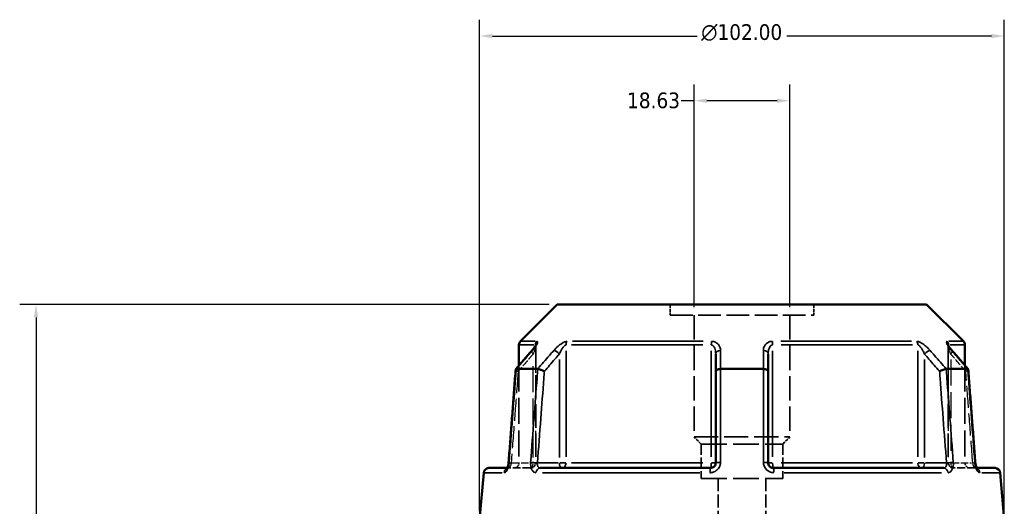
# Model space of a CAD drawing. Header units: millimetres. Extents: x 0 to 898, y 0 to 848.
# Tile 4 of 8: x 274 to 466, y 399 to 494. Entities that reach past the tile are written whole.
import ezdxf

# ---------------------------------------------------------------- set-up
doc = ezdxf.new("R2010")
doc.units = ezdxf.units.MM
doc.linetypes.add('DASHED', pattern=[0.2067, 0.1654, -0.0413])
for name, color, linetype, lineweight in [('Dimension (ANSI)', 7, 'Continuous', 25), ('Hidden (ANSI)', 7, 'DASHED', 35), ('Hidden Narrow (ANSI)', 7, 'DASHED', 25), ('Visible (ANSI)', 7, 'Continuous', 50), ('Visible Narrow (ANSI)', 7, 'Continuous', 35)]:
    doc.layers.add(name, color=color, linetype=linetype, lineweight=lineweight)
doc.styles.add('Note Text (ANSI)', font='tahoma.ttf')
doc.dimstyles.new('Default - mm (ANSI)', dxfattribs={"dimtxt": 3.048, "dimasz": 2.5, "dimexe": 3.175, "dimexo": 1.6002, "dimgap": 0.8, "dimtad": 0, "dimtoh": 1, "dimrnd": 1e-08, "dimzin": 4, "dimdsep": 46, "dimtxsty": 'Note Text (ANSI)', "dimcen": 0.09, "dimdle": 10, "dimclrd": 256, "dimclre": 256, "dimclrt": 256, "dimadec": 1, "dimazin": 1, "dimtfac": 1, "dimtofl": 0, "dimtmove": 0, "dimatfit": 3, "dimfxl": 1, "dimtolj": 1, "dimtzin": 4, "dimlwd": -1, "dimlwe": -1, "dimarcsym": 0})

# ---------------------------------------------------------------- blocks, each defined once
blk = doc.blocks.new('*D6')
at = {"layer": 'Defpoints', "color": 0, "transparency": 16777216}
for p in [(405.27, 478.18), (405.27, 436.46), (423.9, 436.46)]:
    blk.add_point(p, dxfattribs=at)
at = {"layer": 'Dimension (ANSI)', "transparency": 16777216}
for p, q in [((405.27, 438.06), (405.27, 481.36)), ((423.9, 438.06), (423.9, 481.36)), ((405.27, 478.18), (402.77, 478.18)), ((421.4, 478.18), (407.77, 478.18))]:
    blk.add_line(p, q, dxfattribs=at)
for points in [[(407.77, 478.6), (407.77, 477.77), (405.27, 478.18)], [(421.4, 478.6), (421.4, 477.77), (423.9, 478.18)]]:
    blk.add_solid(points, dxfattribs=at)
at = {"layer": 'Dimension (ANSI)', "transparency": 16777216, "insert": (392.25, 479.78), "char_height": 3.048, "attachment_point": 1, "style": 'Note Text (ANSI)'}
blk.add_mtext('\\A1;18.63', dxfattribs=at)
blk = doc.blocks.new('*D9')
at = {"layer": 'Defpoints', "color": 0, "transparency": 16777216}
for p in [(277.35, 438.55), (378.68, 438.55), (415.31, 240.58)]:
    blk.add_point(p, dxfattribs=at)
at = {"layer": 'Dimension (ANSI)', "transparency": 16777216}
for p, q in [((377.08, 438.55), (274.18, 438.55)), ((277.35, 436.05), (277.35, 374.93)), ((277.35, 243.08), (277.35, 361.23)), ((413.71, 240.58), (274.18, 240.58))]:
    blk.add_line(p, q, dxfattribs=at)
for points in [[(276.94, 436.05), (277.77, 436.05), (277.35, 438.55)], [(276.94, 243.08), (277.77, 243.08), (277.35, 240.58)]]:
    blk.add_solid(points, dxfattribs=at)
at = {"layer": 'Dimension (ANSI)', "transparency": 16777216, "insert": (275.77, 362.03), "char_height": 3.048, "attachment_point": 1, "rotation": 90, "style": 'Note Text (ANSI)'}
blk.add_mtext('\\A1;197.97', dxfattribs=at)
blk = doc.blocks.new('*D10')
at = {"layer": 'Defpoints', "color": 0, "transparency": 16777216}
for p in [(363.59, 490.77), (363.59, 396.77), (465.59, 396.77)]:
    blk.add_point(p, dxfattribs=at)
at = {"layer": 'Dimension (ANSI)', "transparency": 16777216}
for p, q in [((363.59, 398.37), (363.59, 493.94)), ((465.59, 398.37), (465.59, 493.94)), ((366.09, 490.77), (405.87, 490.77)), ((463.09, 490.77), (423.31, 490.77))]:
    blk.add_line(p, q, dxfattribs=at)
for points in [[(366.09, 491.18), (366.09, 490.35), (363.59, 490.77)], [(463.09, 491.18), (463.09, 490.35), (465.59, 490.77)]]:
    blk.add_solid(points, dxfattribs=at)
at = {"layer": 'Dimension (ANSI)', "transparency": 16777216, "insert": (406.67, 493.06), "char_height": 3.048, "attachment_point": 1, "style": 'Note Text (ANSI)'}
blk.add_mtext('\\A1;{\\fAIGDT|b0|i0;\\H3.0480;\\ln}\\fTahoma|b0|i0;\\H3.0480;102.00', dxfattribs=at)

msp = doc.modelspace()

# ---------------------------------------------------------------- linework, layer by layer
at = {"layer": 'Hidden (ANSI)', "ltscale": 3.979287}
for p, q in [((400.615, 438.553), (400.615, 436.464)), ((428.561, 438.553), (428.561, 436.464))]:
    msp.add_line(p, q, dxfattribs=at)
at = {"layer": 'Hidden (ANSI)', "ltscale": 26.547085}
msp.add_line((400.615, 436.464), (428.561, 436.464), dxfattribs=at)
at = {"layer": 'Hidden (ANSI)', "ltscale": 28.616352}
for p, q in [((405.273, 436.464), (405.273, 412.804)), ((423.904, 436.464), (423.904, 412.804))]:
    msp.add_line(p, q, dxfattribs=at)
at = {"layer": 'Hidden (ANSI)', "ltscale": 27.543251}
for p, q in [((374.495, 430.541), (374.495, 407.768)), ((454.681, 430.541), (454.681, 407.768))]:
    msp.add_line(p, q, dxfattribs=at)
at = {"layer": 'Hidden (ANSI)', "ltscale": 30.536198}
msp.add_line((371.238, 426.704), (371.238, 407.768), dxfattribs=at)
at = {"layer": 'Hidden (ANSI)', "ltscale": 30.536203}
msp.add_line((457.938, 426.704), (457.938, 407.768), dxfattribs=at)
at = {"layer": 'Hidden (ANSI)', "ltscale": 28.316891}
msp.add_line((405.273, 412.804), (423.904, 412.804), dxfattribs=at)
at = {"layer": 'Hidden (ANSI)', "ltscale": 3.763801}
for p, q in [((406.67, 411.407), (405.273, 412.804)), ((422.506, 411.407), (423.904, 412.804))]:
    msp.add_line(p, q, dxfattribs=at)
at = {"layer": 'Hidden (ANSI)', "ltscale": 30.086697}
for p, q in [((406.67, 411.407), (422.506, 411.407)), ((406.67, 404.753), (422.506, 404.753))]:
    msp.add_line(p, q, dxfattribs=at)
at = {"layer": 'Hidden (ANSI)', "ltscale": 12.672656}
for p, q in [((406.67, 411.407), (406.67, 404.753)), ((422.506, 411.407), (422.506, 404.753))]:
    msp.add_line(p, q, dxfattribs=at)
at = {"layer": 'Hidden (ANSI)', "ltscale": 1.470216}
msp.add_line((368.956, 406.768), (369.251, 406.768), dxfattribs=at)
at = {"layer": 'Hidden (ANSI)', "ltscale": 9.334328}
for p, q in [((373.495, 406.768), (369.251, 406.768)), ((459.925, 406.768), (455.681, 406.768))]:
    msp.add_line(p, q, dxfattribs=at)
at = {"layer": 'Hidden (ANSI)', "ltscale": 1.47006}
msp.add_line((459.925, 406.768), (460.22, 406.768), dxfattribs=at)
at = {"layer": 'Hidden (ANSI)', "ltscale": 15.208902}
for p, q in [((409.93, 404.753), (409.93, 396.768)), ((419.246, 404.753), (419.246, 396.768))]:
    msp.add_line(p, q, dxfattribs=at)
at = {"layer": 'Hidden (ANSI)', "ltscale": 2.991791}
for centre, start, end in [((370.238, 407.768), 270, 0), ((373.495, 407.768), 270, 0), ((455.681, 407.768), 180, 270), ((458.938, 407.768), 180, 270)]:
    msp.add_arc(centre, 1, start, end, dxfattribs=at)
at = {"layer": 'Hidden (ANSI)', "ltscale": 9.705132}
for centre, major_axis, ratio, start_param, end_param in [((10356.592, -11005.027), (-354.017, 16134.237), 0.8713006, 0.7641861, 0.7645019), ((-9684.679, -11185.861), (-357.672, -16389.457), 0.8712732, 2.3769899, 2.3773007)]:
    msp.add_ellipse(centre, major_axis=major_axis, ratio=ratio, start_param=start_param, end_param=end_param, dxfattribs=at)
at = {"layer": 'Hidden (ANSI)', "ltscale": 4.578621}
msp.add_open_spline([(373.74, 429.581), (373.839, 429.695), (373.933, 429.808), (374.104, 430.026), (374.183, 430.131), (374.32, 430.328), (374.378, 430.42), (374.445, 430.536), (374.463, 430.571), (374.488, 430.622), (374.497, 430.641), (374.506, 430.664), (374.509, 430.671), (374.512, 430.679), (374.509, 430.674), (374.502, 430.636), (374.497, 430.611), (374.495, 430.563), (374.495, 430.552), (374.495, 430.541)], degree=3, knots=[0, 0, 0, 0, 0.05326363, 0.05326363, 0.10652726, 0.10652726, 0.15979088, 0.15979088, 0.1864227, 0.1864227, 0.20693939, 0.20693939, 0.22202176, 0.22202176, 0.24544118, 0.24544118, 0.26213437, 0.26213437, 0.26631814, 0.26631814, 0.26631814, 0.26631814], dxfattribs=at)
at = {"layer": 'Hidden (ANSI)', "ltscale": 0.735482}
msp.add_open_spline([(374.495, 430.541), (374.495, 430.584), (374.498, 430.613), (374.505, 430.655), (374.508, 430.666), (374.51, 430.674), (374.51, 430.676), (374.51, 430.676)], degree=3, knots=[0.079099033, 0.079099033, 0.079099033, 0.079099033, 0.094745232, 0.094745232, 0.110737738, 0.110737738, 0.118300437, 0.118300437, 0.118300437, 0.118300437], dxfattribs=at)
at = {"layer": 'Hidden (ANSI)', "ltscale": 4.578617}
msp.add_open_spline([(454.681, 430.541), (454.681, 430.584), (454.678, 430.613), (454.671, 430.655), (454.668, 430.666), (454.665, 430.678), (454.665, 430.676), (454.672, 430.657), (454.681, 430.636), (454.714, 430.569), (454.743, 430.515), (454.829, 430.372), (454.891, 430.276), (455.035, 430.074), (455.117, 429.967), (455.278, 429.767), (455.355, 429.674), (455.436, 429.581)], degree=3, knots=[0.07909903, 0.07909903, 0.07909903, 0.07909903, 0.09474523, 0.09474523, 0.11073774, 0.11073774, 0.12984163, 0.12984163, 0.15596521, 0.15596521, 0.19532048, 0.19532048, 0.24858388, 0.24858388, 0.30184727, 0.30184727, 0.345416, 0.345416, 0.345416, 0.345416], dxfattribs=at)
at = {"layer": 'Hidden (ANSI)', "ltscale": 0.735502}
msp.add_open_spline([(454.666, 430.676), (454.666, 430.676), (454.668, 430.669), (454.674, 430.636), (454.679, 430.611), (454.681, 430.563), (454.681, 430.552), (454.681, 430.541)], degree=3, knots=[0.227116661, 0.227116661, 0.227116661, 0.227116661, 0.245441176, 0.245441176, 0.262134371, 0.262134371, 0.26631814, 0.26631814, 0.26631814, 0.26631814], dxfattribs=at)
at = {"layer": 'Hidden (ANSI)', "ltscale": 2.089205}
for points, knots in [([(370.603, 425.959), (370.601, 425.936), (370.615, 425.907), (370.677, 425.832), (370.733, 425.784), (370.879, 425.681), (370.97, 425.625), (371.073, 425.569), (371.075, 425.569), (371.076, 425.568)], [-0.10955444, -0.10955444, -0.10955444, -0.10955444, -0.07805092, -0.07805092, -0.03928192, -0.03928192, 0, 0, 0.00047625, 0.00047625, 0.00047625, 0.00047625]), ([(458.1, 425.568), (458.102, 425.569), (458.103, 425.569), (458.206, 425.625), (458.297, 425.681), (458.444, 425.784), (458.499, 425.832), (458.562, 425.907), (458.575, 425.936), (458.573, 425.959)], [-0.15379395, -0.15379395, -0.15379395, -0.15379395, -0.15331881, -0.15331881, -0.11412844, -0.11412844, -0.0754498, -0.0754498, -0.04401971, -0.04401971, -0.04401971, -0.04401971])]:
    msp.add_open_spline(points, degree=3, knots=knots, dxfattribs=at)
at = {"layer": 'Hidden (ANSI)', "ltscale": 0.527502}
msp.add_open_spline([(369.194, 407.57), (369.201, 407.617), (369.207, 407.665), (369.218, 407.756), (369.222, 407.8), (369.225, 407.844)], degree=3, knots=[0.279678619, 0.279678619, 0.279678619, 0.279678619, 0.298086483, 0.298086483, 0.314813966, 0.314813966, 0.314813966, 0.314813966], dxfattribs=at)
at = {"layer": 'Hidden (ANSI)', "ltscale": 1.701024}
msp.add_open_spline([(368.877, 406.644), (368.877, 406.644), (368.877, 406.644), (368.877, 406.644), (368.886, 406.654), (368.933, 406.687), (368.971, 406.709), (369.085, 406.751), (369.164, 406.768), (369.251, 406.768)], degree=3, knots=[0.227293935, 0.227293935, 0.227293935, 0.227293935, 0.22772718, 0.22772718, 0.25682997, 0.25682997, 0.285161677, 0.285161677, 0.314811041, 0.314811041, 0.314811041, 0.314811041], dxfattribs=at)
at = {"layer": 'Hidden (ANSI)', "ltscale": 1.700917}
for points in [[(369.251, 406.768), (369.147, 406.768), (369.055, 406.743), (368.941, 406.694), (368.909, 406.671), (368.882, 406.649), (368.877, 406.644), (368.877, 406.644)], [(459.925, 406.768), (460.029, 406.768), (460.121, 406.743), (460.235, 406.694), (460.267, 406.671), (460.294, 406.649), (460.299, 406.644), (460.299, 406.644)]]:
    msp.add_open_spline(points, degree=3, knots=[0, 0, 0, 0, 0.035487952, 0.035487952, 0.066590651, 0.066590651, 0.08751627, 0.08751627, 0.08751627, 0.08751627], dxfattribs=at)
at = {"layer": 'Hidden (ANSI)', "ltscale": 0.402963}
msp.add_open_spline([(368.907, 406.684), (368.908, 406.686), (368.909, 406.687), (368.923, 406.709), (368.939, 406.735), (368.956, 406.768)], degree=3, knots=[0.122975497, 0.122975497, 0.122975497, 0.122975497, 0.124622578, 0.124622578, 0.150448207, 0.150448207, 0.150448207, 0.150448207], dxfattribs=at)
at = {"layer": 'Hidden (ANSI)', "ltscale": 0.420625}
msp.add_open_spline([(369.113, 407.186), (369.126, 407.232), (369.138, 407.279), (369.153, 407.347), (369.157, 407.367), (369.161, 407.386)], degree=3, knots=[0.227257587, 0.227257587, 0.227257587, 0.227257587, 0.247429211, 0.247429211, 0.255432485, 0.255432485, 0.255432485, 0.255432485], dxfattribs=at)
at = {"layer": 'Hidden (ANSI)', "ltscale": 2.63652}
msp.add_open_spline([(460.22, 406.768), (460.239, 406.731), (460.257, 406.702), (460.288, 406.656), (460.299, 406.644), (460.299, 406.644), (460.29, 406.654), (460.243, 406.687), (460.205, 406.709), (460.091, 406.751), (460.012, 406.768), (459.925, 406.768)], degree=3, knots=[0.16436308, 0.16436308, 0.16436308, 0.16436308, 0.19343627, 0.19343627, 0.22772718, 0.22772718, 0.25682997, 0.25682997, 0.28516168, 0.28516168, 0.31481104, 0.31481104, 0.31481104, 0.31481104], dxfattribs=at)
at = {"layer": 'Hidden Narrow (ANSI)', "ltscale": 24.739857}
msp.add_line((374.421, 429.359), (374.421, 408.905), dxfattribs=at)
at = {"layer": 'Hidden Narrow (ANSI)', "ltscale": 24.739815}
msp.add_line((454.755, 408.905), (454.755, 429.359), dxfattribs=at)
at = {"layer": 'Hidden Narrow (ANSI)', "ltscale": 30.70664}
for p, q in [((373.995, 408.826), (373.995, 427.867)), ((455.181, 427.867), (455.181, 408.826))]:
    msp.add_line(p, q, dxfattribs=at)
at = {"layer": 'Hidden Narrow (ANSI)', "ltscale": 8.457208}
for p, q in [((369.936, 407.768), (373.781, 407.768)), ((455.395, 407.768), (459.24, 407.768))]:
    msp.add_line(p, q, dxfattribs=at)
at = {"layer": 'Hidden Narrow (ANSI)', "ltscale": 1.795034}
for p, q in [((374.493, 407.768), (374.039, 407.768)), ((455.137, 407.768), (454.683, 407.768))]:
    msp.add_line(p, q, dxfattribs=at)
at = {"layer": 'Hidden Narrow (ANSI)', "ltscale": 2.029475}
for centre, major_axis, start_param, end_param in [((374.495, 428.925), (-0.755, 0.656), 0.059198, 1.1247615), ((454.681, 428.925), (0.755, 0.656), 5.1584238, 6.2239873)]:
    msp.add_ellipse(centre, major_axis=major_axis, ratio=0.3543192, start_param=start_param, end_param=end_param, dxfattribs=at)
at = {"layer": 'Hidden Narrow (ANSI)', "ltscale": 1.797881}
for centre, major_axis, start_param, end_param in [((370.222, 407.768), (-0.997, 0.076), 0.0524429, 0.9964155), ((458.954, 407.768), (0.997, 0.076), 5.2867698, 6.2307424)]:
    msp.add_ellipse(centre, major_axis=major_axis, ratio=0.0437298, start_param=start_param, end_param=end_param, dxfattribs=at)
at = {"layer": 'Hidden Narrow (ANSI)', "ltscale": 0.633739}
msp.add_ellipse((369.251, 405.768), major_axis=(0, 1), ratio=0.9213266, start_param=0.0184876, end_param=0.3512644, dxfattribs=at)
at = {"layer": 'Hidden Narrow (ANSI)', "ltscale": 2.692601}
for centre, ratio, start_param, end_param in [((373.495, 407.768), 0.5, 0.0785398, 1.4922565), ((373.495, 407.768), 0.9265657, 0.0785398, 1.4922565), ((455.681, 407.768), 0.9265657, 4.7909288, 6.2046455), ((455.681, 407.768), 0.5, 4.7909288, 6.2046455)]:
    msp.add_ellipse(centre, major_axis=(0, -1), ratio=ratio, start_param=start_param, end_param=end_param, dxfattribs=at)
at = {"layer": 'Hidden Narrow (ANSI)', "ltscale": 0.633677}
msp.add_ellipse((459.925, 405.768), major_axis=(0, 1), ratio=0.9213266, start_param=5.9319551, end_param=6.2646995, dxfattribs=at)
at = {"layer": 'Hidden Narrow (ANSI)', "ltscale": 8.154943}
for points, knots in [([(373.995, 428.925), (373.708, 428.595), (373.421, 428.266), (373.135, 427.936), (372.448, 427.147), (371.762, 426.357), (371.076, 425.568)], [1.5073628, 1.5073628, 1.5073628, 1.5073628, 1.64754309, 1.64754309, 1.64754309, 1.98308997, 1.98308997, 1.98308997, 1.98308997]), ([(458.1, 425.568), (457.414, 426.357), (456.728, 427.147), (456.041, 427.936), (455.755, 428.266), (455.468, 428.595), (455.181, 428.925)], [2.52722817, 2.52722817, 2.52722817, 2.52722817, 2.86277504, 2.86277504, 2.86277504, 3.00295534, 3.00295534, 3.00295534, 3.00295534])]:
    msp.add_open_spline(points, degree=3, knots=knots, dxfattribs=at)
at = {"layer": 'Hidden Narrow (ANSI)', "ltscale": 3.591758}
msp.add_open_spline([(374.488, 430.621), (374.49, 430.609), (374.492, 430.596), (374.498, 430.522), (374.491, 430.442), (374.461, 430.265), (374.439, 430.169), (374.37, 429.915), (374.316, 429.749), (374.179, 429.366), (374.091, 429.146), (373.995, 428.925)], degree=3, knots=[0.05373644, 0.05373644, 0.05373644, 0.05373644, 0.06721438, 0.06721438, 0.12292214, 0.12292214, 0.17440412, 0.17440412, 0.25131567, 0.25131567, 0.345416, 0.345416, 0.345416, 0.345416], dxfattribs=at)
at = {"layer": 'Hidden Narrow (ANSI)', "ltscale": 3.592147}
msp.add_open_spline([(455.181, 428.925), (455.061, 429.201), (454.954, 429.475), (454.748, 430.088), (454.666, 430.422), (454.685, 430.602), (454.686, 430.612), (454.688, 430.621)], degree=3, knots=[0, 0, 0, 0, 0.11734182, 0.11734182, 0.28109054, 0.28109054, 0.2916805, 0.2916805, 0.2916805, 0.2916805], dxfattribs=at)
at = {"layer": 'Hidden Narrow (ANSI)', "ltscale": 25.933592}
for points, knots in [([(371.076, 425.568), (371.041, 425.114), (371.007, 424.659), (370.774, 421.6), (370.576, 418.994), (370.378, 416.389), (370.159, 413.515), (369.941, 410.642), (369.722, 407.768)], [0.6478424, 0.6478424, 0.6478424, 0.6478424, 0.7846335, 0.7846335, 1.569267, 1.569267, 1.569267, 2.4346669, 2.4346669, 2.4346669, 2.4346669]), ([(459.454, 407.768), (459.235, 410.642), (459.017, 413.515), (458.798, 416.389), (458.6, 418.994), (458.402, 421.6), (458.169, 424.659), (458.135, 425.114), (458.1, 425.568)], [1.2046153, 1.2046153, 1.2046153, 1.2046153, 2.0700153, 2.0700153, 2.0700153, 2.8546488, 2.8546488, 2.9914398, 2.9914398, 2.9914398, 2.9914398])]:
    msp.add_open_spline(points, degree=3, knots=knots, dxfattribs=at)
at = {"layer": 'Hidden Narrow (ANSI)', "ltscale": 2.712011}
msp.add_open_spline([(369.722, 407.768), (369.712, 407.702), (369.7, 407.636), (369.662, 407.467), (369.634, 407.366), (369.56, 407.154), (369.512, 407.048), (369.388, 406.838), (369.311, 406.768), (369.251, 406.768)], degree=3, knots=[0, 0, 0, 0, 0.03982627, 0.03982627, 0.1035483, 0.1035483, 0.18638694, 0.18638694, 0.31481104, 0.31481104, 0.31481104, 0.31481104], dxfattribs=at)
at = {"layer": 'Hidden Narrow (ANSI)', "ltscale": 2.712193}
msp.add_open_spline([(459.925, 406.768), (459.903, 406.768), (459.877, 406.778), (459.808, 406.828), (459.762, 406.884), (459.657, 407.06), (459.598, 407.195), (459.509, 407.479), (459.476, 407.624), (459.454, 407.768)], degree=3, knots=[0, 0, 0, 0, 0.04867645, 0.04867645, 0.12655878, 0.12655878, 0.2278058, 0.2278058, 0.31481397, 0.31481397, 0.31481397, 0.31481397], dxfattribs=at)
at = {"layer": 'Visible (ANSI)'}
for p, q in [((378.683, 438.553), (371.531, 431.402)), ((378.683, 438.553), (450.494, 438.553)), ((450.494, 438.553), (457.645, 431.402)), ((371.238, 430.694), (371.238, 426.704)), ((457.938, 430.694), (457.938, 426.704)), ((409.488, 428.925), (409.488, 425.568)), ((419.688, 425.568), (419.688, 428.925)), ((370.712, 426.018), (374.872, 426.018)), ((409.488, 425.568), (409.488, 407.768)), ((410.427, 426.018), (418.749, 426.018)), ((419.688, 407.768), (419.688, 425.568)), ((454.304, 426.018), (458.465, 426.018)), ((364.383, 405.855), (363.588, 396.768)), ((365.379, 406.768), (368.956, 406.768)), ((375.351, 406.768), (408.488, 406.768)), ((420.688, 406.768), (453.825, 406.768)), ((460.22, 406.768), (463.797, 406.768)), ((464.793, 405.855), (465.588, 396.768))]:
    msp.add_line(p, q, dxfattribs=at)
for centre, start, end in [((372.238, 430.694), 135, 180), ((456.938, 430.694), 0, 45), ((365.379, 405.768), 90, 175), ((463.797, 405.768), 5, 90)]:
    msp.add_arc(centre, 1, start, end, dxfattribs=at)
for centre, major_axis, ratio, start_param, end_param in [((10513.855, -11185.861), (357.672, -16389.457), 0.8712732, 3.9058846, 3.9061954), ((-9527.416, -11005.027), (354.017, 16134.237), 0.8713006, 5.5186834, 5.5189992)]:
    msp.add_ellipse(centre, major_axis=major_axis, ratio=ratio, start_param=start_param, end_param=end_param, dxfattribs=at)
for points, knots in [([(374.51, 430.676), (374.51, 430.676), (374.51, 430.673), (374.504, 430.657), (374.495, 430.636), (374.462, 430.569), (374.433, 430.515), (374.348, 430.372), (374.285, 430.276), (374.141, 430.074), (374.06, 429.967), (373.899, 429.767), (373.821, 429.674), (373.74, 429.581)], [0.11830044, 0.11830044, 0.11830044, 0.11830044, 0.12984163, 0.12984163, 0.15596521, 0.15596521, 0.19532048, 0.19532048, 0.24858388, 0.24858388, 0.30184727, 0.30184727, 0.345416, 0.345416, 0.345416, 0.345416]), ([(455.436, 429.581), (455.337, 429.695), (455.243, 429.808), (455.072, 430.026), (454.993, 430.131), (454.856, 430.328), (454.798, 430.42), (454.732, 430.536), (454.713, 430.571), (454.688, 430.622), (454.679, 430.641), (454.67, 430.664), (454.667, 430.671), (454.666, 430.675), (454.666, 430.676), (454.666, 430.676)], [0, 0, 0, 0, 0.05326363, 0.05326363, 0.10652726, 0.10652726, 0.15979088, 0.15979088, 0.1864227, 0.1864227, 0.20693939, 0.20693939, 0.22202176, 0.22202176, 0.22711666, 0.22711666, 0.22711666, 0.22711666]), ([(370.603, 425.959), (370.511, 424.751), (370.419, 423.543), (370.235, 421.128), (370.143, 419.921), (369.96, 417.505), (369.868, 416.298), (369.684, 413.882), (369.592, 412.675), (369.409, 410.259), (369.317, 409.052), (369.225, 407.844)], [0.616216, 0.616216, 0.616216, 0.616216, 0.9799062, 0.9799062, 1.3435964, 1.3435964, 1.7072866, 1.7072866, 2.0709767, 2.0709767, 2.4346669, 2.4346669, 2.4346669, 2.4346669]), ([(370.701, 426.017), (370.648, 426.012), (370.616, 425.997), (370.604, 425.969), (370.603, 425.964), (370.603, 425.959)], [-0.153676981, -0.153676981, -0.153676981, -0.153676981, -0.116634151, -0.116634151, -0.109554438, -0.109554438, -0.109554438, -0.109554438]), ([(376.176, 425.568), (376.175, 425.569), (376.173, 425.569), (376.069, 425.625), (375.955, 425.681), (375.719, 425.784), (375.598, 425.832), (375.361, 425.914), (375.247, 425.948), (375.044, 425.997), (374.957, 426.012), (374.887, 426.017)], [-0.15379395, -0.15379395, -0.15379395, -0.15379395, -0.15331879, -0.15331879, -0.11412844, -0.11412844, -0.07544978, -0.07544978, -0.03695649, -0.03695649, 0, 0, 0, 0]), ([(410.402, 426.017), (410.279, 426.012), (410.16, 425.997), (409.937, 425.948), (409.836, 425.914), (409.667, 425.832), (409.602, 425.784), (409.512, 425.681), (409.489, 425.625), (409.488, 425.569), (409.488, 425.569), (409.488, 425.568)], [-0.15367683, -0.15367683, -0.15367683, -0.15367683, -0.11663408, -0.11663408, -0.07805105, -0.07805105, -0.03928183, -0.03928183, 0, 0, 0.0004764, 0.0004764, 0.0004764, 0.0004764]), ([(419.688, 425.568), (419.688, 425.569), (419.688, 425.569), (419.687, 425.625), (419.664, 425.681), (419.574, 425.784), (419.509, 425.832), (419.34, 425.914), (419.239, 425.948), (419.016, 425.997), (418.897, 426.012), (418.774, 426.017)], [-0.15379395, -0.15379395, -0.15379395, -0.15379395, -0.15331866, -0.15331866, -0.11412838, -0.11412838, -0.07544952, -0.07544952, -0.03695642, -0.03695642, 0, 0, 0, 0]), ([(454.289, 426.017), (454.219, 426.012), (454.132, 425.997), (453.93, 425.948), (453.816, 425.914), (453.578, 425.832), (453.457, 425.784), (453.221, 425.681), (453.107, 425.625), (453.003, 425.569), (453.002, 425.569), (453, 425.568)], [-0.15367697, -0.15367697, -0.15367697, -0.15367697, -0.11663414, -0.11663414, -0.07805093, -0.07805093, -0.03928191, -0.03928191, 0, 0, 0.00047626, 0.00047626, 0.00047626, 0.00047626]), ([(458.573, 425.959), (458.573, 425.964), (458.572, 425.969), (458.56, 425.997), (458.528, 426.012), (458.475, 426.017)], [-0.044019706, -0.044019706, -0.044019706, -0.044019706, -0.036956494, -0.036956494, 0, 0, 0, 0]), ([(459.951, 407.844), (459.859, 409.052), (459.767, 410.259), (459.584, 412.675), (459.492, 413.882), (459.308, 416.298), (459.216, 417.505), (459.033, 419.921), (458.941, 421.128), (458.757, 423.543), (458.665, 424.751), (458.573, 425.959)], [1.2046153, 1.2046153, 1.2046153, 1.2046153, 1.5683055, 1.5683055, 1.9319957, 1.9319957, 2.2956859, 2.2956859, 2.659376, 2.659376, 3.0230662, 3.0230662, 3.0230662, 3.0230662]), ([(369.225, 407.844), (369.215, 407.707), (369.196, 407.569), (369.147, 407.309), (369.116, 407.188), (369.05, 406.979), (369.015, 406.891), (368.953, 406.759), (368.925, 406.711), (368.889, 406.656), (368.877, 406.644), (368.877, 406.644)], [0, 0, 0, 0, 0.05246869, 0.05246869, 0.10385719, 0.10385719, 0.15173749, 0.15173749, 0.19343627, 0.19343627, 0.22729393, 0.22729393, 0.22729393, 0.22729393]), ([(409.488, 407.768), (409.488, 407.702), (409.482, 407.637), (409.448, 407.469), (409.411, 407.369), (409.292, 407.158), (409.199, 407.052), (408.948, 406.862), (408.776, 406.794), (408.563, 406.77), (408.525, 406.768), (408.488, 406.768)], [0, 0, 0, 0, 0.03957477, 0.03957477, 0.1028944, 0.1028944, 0.18520991, 0.18520991, 0.29222008, 0.29222008, 0.31481112, 0.31481112, 0.31481112, 0.31481112]), ([(420.688, 406.768), (420.578, 406.768), (420.468, 406.786), (420.196, 406.88), (420.044, 406.983), (419.775, 407.297), (419.688, 407.533), (419.688, 407.768)], [0, 0, 0, 0, 0.06653404, 0.06653404, 0.1729885, 0.1729885, 0.31481287, 0.31481287, 0.31481287, 0.31481287]), ([(459.951, 407.844), (459.961, 407.707), (459.98, 407.569), (460.029, 407.309), (460.06, 407.188), (460.126, 406.979), (460.161, 406.891), (460.203, 406.801), (460.212, 406.784), (460.22, 406.768)], [0, 0, 0, 0, 0.05246869, 0.05246869, 0.10385719, 0.10385719, 0.15173749, 0.15173749, 0.16436308, 0.16436308, 0.16436308, 0.16436308]), ([(460.299, 406.644), (460.299, 406.644), (460.298, 406.644), (460.293, 406.65), (460.282, 406.665), (460.248, 406.716), (460.226, 406.755), (460.173, 406.863), (460.143, 406.935), (460.083, 407.109), (460.053, 407.215), (460, 407.45), (459.978, 407.58), (459.958, 407.756), (459.954, 407.8), (459.951, 407.844)], [0.08751627, 0.08751627, 0.08751627, 0.08751627, 0.09464308, 0.09464308, 0.12462258, 0.12462258, 0.15950627, 0.15950627, 0.20062077, 0.20062077, 0.24742921, 0.24742921, 0.29808648, 0.29808648, 0.31481397, 0.31481397, 0.31481397, 0.31481397]), ([(368.877, 406.644), (368.877, 406.644), (368.878, 406.644), (368.882, 406.65), (368.893, 406.663), (368.907, 406.684)], [0.08751627, 0.08751627, 0.08751627, 0.08751627, 0.094643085, 0.094643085, 0.122975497, 0.122975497, 0.122975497, 0.122975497]), ([(368.956, 406.768), (368.962, 406.78), (368.968, 406.792), (369.003, 406.863), (369.033, 406.935), (369.079, 407.069), (369.097, 407.126), (369.113, 407.186)], [0.150448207, 0.150448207, 0.150448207, 0.150448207, 0.159506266, 0.159506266, 0.200620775, 0.200620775, 0.227257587, 0.227257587, 0.227257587, 0.227257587])]:
    msp.add_open_spline(points, degree=3, knots=knots, dxfattribs=at)
for points in [[(370.701, 426.017), (370.704, 426.017), (370.708, 426.018), (370.712, 426.018)], [(374.872, 426.018), (374.877, 426.018), (374.882, 426.017), (374.887, 426.017)], [(410.402, 426.017), (410.41, 426.017), (410.419, 426.018), (410.427, 426.018)], [(418.749, 426.018), (418.757, 426.018), (418.766, 426.017), (418.774, 426.017)], [(454.289, 426.017), (454.294, 426.017), (454.299, 426.018), (454.304, 426.018)], [(458.465, 426.018), (458.468, 426.018), (458.472, 426.017), (458.475, 426.017)], [(369.161, 407.386), (369.174, 407.446), (369.184, 407.507), (369.194, 407.57)]]:
    msp.add_open_spline(points, degree=3, dxfattribs=at)
at = {"layer": 'Visible Narrow (ANSI)'}
for p, q in [((374.115, 430.694), (371.246, 430.694)), ((371.539, 431.402), (374.388, 431.402)), ((374.421, 430.685), (374.421, 430.506)), ((406.975, 430.694), (381.436, 430.694)), ((381.66, 431.402), (407.026, 431.402)), ((422.15, 431.402), (447.516, 431.402)), ((447.74, 430.694), (422.201, 430.694)), ((454.755, 430.506), (454.755, 430.685)), ((454.788, 431.402), (457.637, 431.402)), ((457.93, 430.694), (455.062, 430.694)), ((380.384, 408.914), (380.384, 429.548)), ((408.626, 429.548), (408.626, 408.914)), ((420.55, 408.914), (420.55, 429.548)), ((448.792, 429.548), (448.792, 408.914)), ((379.095, 427.867), (379.095, 408.826)), ((450.081, 408.826), (450.081, 427.867)), ((378.881, 407.768), (375.036, 407.768)), ((380.338, 407.768), (379.158, 407.768)), ((381.436, 407.768), (406.975, 407.768)), ((409.485, 407.768), (408.696, 407.768)), ((420.48, 407.768), (419.691, 407.768)), ((422.201, 407.768), (447.74, 407.768)), ((450.018, 407.768), (448.838, 407.768)), ((454.14, 407.768), (450.295, 407.768)), ((367.952, 405.855), (364.393, 405.855)), ((406.381, 405.855), (375.798, 405.855)), ((453.378, 405.855), (422.795, 405.855)), ((464.783, 405.855), (461.224, 405.855))]:
    msp.add_line(p, q, dxfattribs=at)
for centre, major_axis, ratio, start_param, end_param in [((375.348, 430.694), (0, 1), 0.9265657, 0.8246681, 1.5315264), ((381.173, 430.694), (0, -1), 0.7890235, 3.9662607, 4.6731191), ((408.763, 430.694), (0, 1), 0.1375423, 0.8246681, 1.5315264), ((420.413, 430.694), (0, -1), 0.1375423, 1.6100662, 2.3169246), ((448.003, 430.694), (0, 1), 0.7890235, 4.7516589, 5.4585172), ((453.828, 430.694), (0, -1), 0.9265657, 1.6100662, 2.3169246), ((374.495, 428.925), (-0.755, 0.656), 0.3543192, 5.9781609, 6.2671314), ((378.595, 428.925), (-0.755, 0.656), 0.3543192, 4.400804, 5.755338), ((410.488, 428.925), (-1, 0), 0.7086384, 4.8533994, 6.2079334), ((418.688, 428.925), (1, 0), 0.7086384, 0.0752519, 1.4297859), ((450.581, 428.925), (-0.755, -0.656), 0.3543192, 3.66944, 5.023974), ((454.681, 428.925), (0.755, 0.656), 0.3543192, 0.0160539, 0.3050244), ((370.222, 407.768), (-0.997, 0.076), 0.0437298, 5.8665688, 6.2612581), ((374.322, 407.768), (0.997, -0.076), 0.0437298, 1.1232285, 2.4618904), ((410.488, 407.768), (-1, 0), 0.0874597, 4.8701533, 6.2088152), ((418.688, 407.768), (1, 0), 0.0874597, 0.0743701, 1.413032), ((454.854, 407.768), (0.997, 0.076), 0.0437298, 0.6797022, 2.0183641), ((458.954, 407.768), (0.997, 0.076), 0.0437298, 0.0219272, 0.4166165), ((369.251, 405.768), (0, 1), 0.9213266, 0.4254409, 1.427841), ((375.351, 405.768), (0, 1), 0.797365, 0.0741765, 1.4093534), ((379.595, 407.768), (0, -1), 0.5, 4.7909288, 6.2046455), ((379.595, 407.768), (0, -1), 0.7890235, 0.0785398, 1.4922565), ((408.488, 405.768), (0, 1), 0.1239616, 0.0741765, 1.4093534), ((408.488, 407.768), (0, -1), 0.1375423, 0.0785398, 1.4922565), ((420.688, 407.768), (0, -1), 0.1375423, 4.7909288, 6.2046455), ((420.688, 405.768), (0, 1), 0.1239616, 4.8738319, 6.2090088), ((449.581, 407.768), (0, -1), 0.7890235, 4.7909288, 6.2046455), ((449.581, 407.768), (0, -1), 0.5, 0.0785398, 1.4922565), ((453.825, 405.768), (0, 1), 0.797365, 4.8738319, 6.2090088), ((459.925, 405.768), (0, 1), 0.9213266, 4.8553461, 5.8577786)]:
    msp.add_ellipse(centre, major_axis=major_axis, ratio=ratio, start_param=start_param, end_param=end_param, dxfattribs=at)
for points, knots in [([(373.852, 429.632), (374.045, 429.853), (374.22, 430.073), (374.494, 430.456), (374.6, 430.622), (374.736, 430.876), (374.78, 430.972), (374.839, 431.149), (374.852, 431.229), (374.833, 431.333), (374.811, 431.366), (374.754, 431.396), (374.726, 431.402), (374.693, 431.402)], [-0.345416, -0.345416, -0.345416, -0.345416, -0.25131567, -0.25131567, -0.17440412, -0.17440412, -0.12292214, -0.12292214, -0.06721438, -0.06721438, -0.02585168, -0.02585168, 0, 0, 0, 0]), ([(374.421, 430.694), (374.438, 430.694), (374.451, 430.689), (374.474, 430.665), (374.482, 430.646), (374.488, 430.621)], [0, 0, 0, 0, 0.025851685, 0.025851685, 0.053736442, 0.053736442, 0.053736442, 0.053736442]), ([(380.615, 431.402), (380.485, 431.402), (380.328, 431.366), (379.723, 431.137), (379.243, 430.799), (378.53, 430.182), (378.258, 429.908), (378.018, 429.632)], [-0.34541683, -0.34541683, -0.34541683, -0.34541683, -0.28278882, -0.28278882, -0.11734182, -0.11734182, 0, 0, 0, 0]), ([(379.095, 428.925), (379.215, 429.201), (379.35, 429.475), (379.705, 430.092), (379.944, 430.429), (380.243, 430.659), (380.32, 430.694), (380.384, 430.694)], [0, 0, 0, 0, 0.11734182, 0.11734182, 0.28278882, 0.28278882, 0.34541683, 0.34541683, 0.34541683, 0.34541683]), ([(408.626, 430.694), (408.668, 430.694), (408.711, 430.689), (408.818, 430.659), (408.881, 430.626), (409.018, 430.522), (409.088, 430.442), (409.204, 430.265), (409.252, 430.17), (409.353, 429.917), (409.399, 429.752), (409.47, 429.368), (409.488, 429.148), (409.488, 428.925)], [0, 0, 0, 0, 0.02585168, 0.02585168, 0.06721438, 0.06721438, 0.12305037, 0.12305037, 0.17415567, 0.17415567, 0.25081718, 0.25081718, 0.34541583, 0.34541583, 0.34541583, 0.34541583]), ([(410.422, 429.632), (410.422, 429.855), (410.384, 430.076), (410.24, 430.459), (410.147, 430.624), (409.94, 430.877), (409.843, 430.972), (409.606, 431.149), (409.463, 431.229), (409.185, 431.333), (409.057, 431.366), (408.839, 431.396), (408.753, 431.402), (408.666, 431.402)], [-0.34541583, -0.34541583, -0.34541583, -0.34541583, -0.25081718, -0.25081718, -0.17415567, -0.17415567, -0.12305037, -0.12305037, -0.06721438, -0.06721438, -0.02585168, -0.02585168, 0, 0, 0, 0]), ([(420.51, 431.402), (420.278, 431.402), (420.053, 431.358), (419.404, 431.109), (419.106, 430.785), (418.812, 430.182), (418.754, 429.908), (418.754, 429.632)], [-0.34541645, -0.34541645, -0.34541645, -0.34541645, -0.27620858, -0.27620858, -0.11734182, -0.11734182, 0, 0, 0, 0]), ([(419.688, 428.925), (419.688, 429.201), (419.716, 429.475), (419.86, 430.077), (420.007, 430.401), (420.326, 430.651), (420.436, 430.694), (420.55, 430.694)], [0, 0, 0, 0, 0.11734182, 0.11734182, 0.27620858, 0.27620858, 0.34541645, 0.34541645, 0.34541645, 0.34541645]), ([(451.158, 429.632), (450.966, 429.853), (450.753, 430.073), (450.336, 430.456), (450.137, 430.622), (449.793, 430.876), (449.651, 430.972), (449.354, 431.15), (449.199, 431.229), (448.94, 431.333), (448.833, 431.366), (448.673, 431.396), (448.615, 431.402), (448.561, 431.402)], [-0.34541603, -0.34541603, -0.34541603, -0.34541603, -0.25141662, -0.25141662, -0.17445287, -0.17445287, -0.12288915, -0.12288915, -0.06721438, -0.06721438, -0.02585168, -0.02585168, 0, 0, 0, 0]), ([(448.792, 430.694), (448.819, 430.694), (448.847, 430.689), (448.926, 430.659), (448.979, 430.626), (449.107, 430.522), (449.184, 430.442), (449.331, 430.265), (449.401, 430.169), (449.573, 429.915), (449.671, 429.748), (449.879, 429.366), (449.985, 429.146), (450.081, 428.925)], [0, 0, 0, 0, 0.02585168, 0.02585168, 0.06721438, 0.06721438, 0.12288915, 0.12288915, 0.17445287, 0.17445287, 0.25141662, 0.25141662, 0.34541603, 0.34541603, 0.34541603, 0.34541603]), ([(454.483, 431.402), (454.401, 431.402), (454.353, 431.364), (454.298, 431.129), (454.46, 430.795), (454.87, 430.182), (455.084, 429.908), (455.324, 429.632)], [-0.34541684, -0.34541684, -0.34541684, -0.34541684, -0.28109054, -0.28109054, -0.11734182, -0.11734182, 0, 0, 0, 0]), ([(370.712, 426.018), (371.472, 426.893), (372.232, 427.768), (372.993, 428.643), (373.279, 428.973), (373.566, 429.302), (373.852, 429.632)], [-2.01955492, -2.01955492, -2.01955492, -2.01955492, -1.64754309, -1.64754309, -1.64754309, -1.5073628, -1.5073628, -1.5073628, -1.5073628]), ([(378.018, 429.632), (377.731, 429.302), (377.444, 428.973), (377.157, 428.643), (376.395, 427.768), (375.634, 426.893), (374.872, 426.018)], [-2.82354415, -2.82354415, -2.82354415, -2.82354415, -2.68333921, -2.68333921, -2.68333921, -2.31135203, -2.31135203, -2.31135203, -2.31135203]), ([(376.176, 425.568), (376.862, 426.357), (377.548, 427.147), (378.234, 427.936), (378.521, 428.266), (378.808, 428.595), (379.095, 428.925)], [2.34781698, 2.34781698, 2.34781698, 2.34781698, 2.68333921, 2.68333921, 2.68333921, 2.82354415, 2.82354415, 2.82354415, 2.82354415]), ([(410.427, 426.018), (410.426, 426.893), (410.425, 427.768), (410.424, 428.643), (410.423, 428.973), (410.423, 429.302), (410.422, 429.632)], [-2.01955492, -2.01955492, -2.01955492, -2.01955492, -1.64754164, -1.64754164, -1.64754164, -1.5073628, -1.5073628, -1.5073628, -1.5073628]), ([(418.754, 429.632), (418.753, 429.302), (418.753, 428.973), (418.752, 428.643), (418.751, 427.768), (418.75, 426.893), (418.749, 426.018)], [-0.97913562, -0.97913562, -0.97913562, -0.97913562, -0.83895677, -0.83895677, -0.83895677, -0.46694349, -0.46694349, -0.46694349, -0.46694349]), ([(450.081, 428.925), (450.368, 428.595), (450.655, 428.266), (450.942, 427.936), (451.628, 427.147), (452.314, 426.357), (453, 425.568)], [1.5073628, 1.5073628, 1.5073628, 1.5073628, 1.64756774, 1.64756774, 1.64756774, 1.98308997, 1.98308997, 1.98308997, 1.98308997]), ([(454.304, 426.018), (453.542, 426.893), (452.781, 427.768), (452.019, 428.643), (451.732, 428.973), (451.445, 429.302), (451.158, 429.632)], [-2.01955492, -2.01955492, -2.01955492, -2.01955492, -1.64756774, -1.64756774, -1.64756774, -1.5073628, -1.5073628, -1.5073628, -1.5073628]), ([(455.324, 429.632), (455.61, 429.302), (455.897, 428.973), (456.183, 428.643), (456.944, 427.768), (457.704, 426.893), (458.465, 426.018)], [-3.00295534, -3.00295534, -3.00295534, -3.00295534, -2.86277504, -2.86277504, -2.86277504, -2.49076321, -2.49076321, -2.49076321, -2.49076321]), ([(369.321, 407.855), (369.539, 410.729), (369.757, 413.603), (369.976, 416.476), (370.174, 419.082), (370.372, 421.687), (370.613, 424.867), (370.657, 425.442), (370.701, 426.017)], [-2.4346669, -2.4346669, -2.4346669, -2.4346669, -1.569267, -1.569267, -1.569267, -0.7846335, -0.7846335, -0.6114939, -0.6114939, -0.6114939, -0.6114939]), ([(374.887, 426.017), (374.843, 425.442), (374.799, 424.867), (374.557, 421.687), (374.359, 419.082), (374.16, 416.476), (373.942, 413.603), (373.723, 410.729), (373.504, 407.855)], [-3.0277883, -3.0277883, -3.0277883, -3.0277883, -2.8546488, -2.8546488, -2.0700153, -2.0700153, -2.0700153, -1.2046153, -1.2046153, -1.2046153, -1.2046153]), ([(374.822, 407.768), (375.041, 410.642), (375.259, 413.515), (375.478, 416.389), (375.676, 418.994), (375.874, 421.6), (376.107, 424.659), (376.141, 425.114), (376.176, 425.568)], [1.2046153, 1.2046153, 1.2046153, 1.2046153, 2.0700153, 2.0700153, 2.0700153, 2.8546488, 2.8546488, 2.9914398, 2.9914398, 2.9914398, 2.9914398]), ([(410.405, 407.855), (410.404, 410.729), (410.404, 413.603), (410.403, 416.476), (410.403, 419.082), (410.403, 421.687), (410.402, 424.867), (410.402, 425.442), (410.402, 426.017)], [-2.4346669, -2.4346669, -2.4346669, -2.4346669, -1.569267, -1.569267, -1.569267, -0.7846335, -0.7846335, -0.6114939, -0.6114939, -0.6114939, -0.6114939]), ([(418.774, 426.017), (418.774, 425.442), (418.774, 424.867), (418.773, 421.687), (418.773, 419.082), (418.773, 416.476), (418.772, 413.603), (418.772, 410.729), (418.771, 407.855)], [-3.0277883, -3.0277883, -3.0277883, -3.0277883, -2.8546488, -2.8546488, -2.0700153, -2.0700153, -2.0700153, -1.2046153, -1.2046153, -1.2046153, -1.2046153]), ([(453, 425.568), (453.035, 425.114), (453.069, 424.659), (453.302, 421.6), (453.5, 418.994), (453.698, 416.389), (453.917, 413.515), (454.135, 410.642), (454.354, 407.768)], [0.6478424, 0.6478424, 0.6478424, 0.6478424, 0.7846335, 0.7846335, 1.569267, 1.569267, 1.569267, 2.4346669, 2.4346669, 2.4346669, 2.4346669]), ([(455.672, 407.855), (455.453, 410.729), (455.234, 413.603), (455.016, 416.476), (454.817, 419.082), (454.619, 421.687), (454.377, 424.867), (454.333, 425.442), (454.289, 426.017)], [-2.4346669, -2.4346669, -2.4346669, -2.4346669, -1.569267, -1.569267, -1.569267, -0.7846335, -0.7846335, -0.6114939, -0.6114939, -0.6114939, -0.6114939]), ([(458.475, 426.017), (458.519, 425.442), (458.563, 424.867), (458.804, 421.687), (459.002, 419.082), (459.2, 416.476), (459.419, 413.603), (459.637, 410.729), (459.855, 407.855)], [-3.0277883, -3.0277883, -3.0277883, -3.0277883, -2.8546488, -2.8546488, -2.0700153, -2.0700153, -2.0700153, -1.2046153, -1.2046153, -1.2046153, -1.2046153]), ([(368.333, 405.855), (368.503, 405.855), (368.689, 405.995), (368.959, 406.416), (369.056, 406.627), (369.192, 407.052), (369.24, 407.253), (369.295, 407.591), (369.311, 407.723), (369.321, 407.855)], [-0.31481104, -0.31481104, -0.31481104, -0.31481104, -0.18638694, -0.18638694, -0.1035483, -0.1035483, -0.03982627, -0.03982627, 0, 0, 0, 0]), ([(373.504, 407.855), (373.496, 407.749), (373.493, 407.643), (373.502, 407.125), (373.589, 406.734), (373.862, 406.211), (374.019, 406.04), (374.311, 405.886), (374.432, 405.855), (374.556, 405.855)], [-0.31481354, -0.31481354, -0.31481354, -0.31481354, -0.28284699, -0.28284699, -0.15713721, -0.15713721, -0.06043739, -0.06043739, 0, 0, 0, 0]), ([(375.351, 406.768), (375.279, 406.768), (375.211, 406.783), (375.049, 406.861), (374.966, 406.946), (374.831, 407.208), (374.796, 407.403), (374.809, 407.662), (374.814, 407.715), (374.822, 407.768)], [0, 0, 0, 0, 0.06043739, 0.06043739, 0.15713721, 0.15713721, 0.28284699, 0.28284699, 0.31481354, 0.31481354, 0.31481354, 0.31481354]), ([(408.365, 405.855), (408.441, 405.855), (408.517, 405.859), (408.952, 405.908), (409.302, 406.043), (409.816, 406.423), (410.004, 406.634), (410.247, 407.057), (410.323, 407.257), (410.392, 407.592), (410.405, 407.724), (410.405, 407.855)], [-0.31481112, -0.31481112, -0.31481112, -0.31481112, -0.29222008, -0.29222008, -0.18520991, -0.18520991, -0.1028944, -0.1028944, -0.03957477, -0.03957477, 0, 0, 0, 0]), ([(418.771, 407.855), (418.771, 407.384), (418.948, 406.914), (419.497, 406.285), (419.807, 406.079), (420.362, 405.892), (420.587, 405.855), (420.812, 405.855)], [-0.31481287, -0.31481287, -0.31481287, -0.31481287, -0.1729885, -0.1729885, -0.06653404, -0.06653404, 0, 0, 0, 0]), ([(454.354, 407.768), (454.364, 407.702), (454.37, 407.636), (454.373, 407.467), (454.364, 407.366), (454.318, 407.154), (454.272, 407.048), (454.114, 406.838), (453.977, 406.768), (453.825, 406.768)], [0, 0, 0, 0, 0.03986256, 0.03986256, 0.10364264, 0.10364264, 0.18655676, 0.18655676, 0.31481094, 0.31481094, 0.31481094, 0.31481094]), ([(454.62, 405.855), (454.883, 405.855), (455.131, 405.995), (455.437, 406.415), (455.532, 406.626), (455.642, 407.051), (455.67, 407.253), (455.684, 407.59), (455.682, 407.723), (455.672, 407.855)], [-0.31481094, -0.31481094, -0.31481094, -0.31481094, -0.18655676, -0.18655676, -0.10364264, -0.10364264, -0.03986256, -0.03986256, 0, 0, 0, 0]), ([(459.855, 407.855), (459.877, 407.566), (459.927, 407.277), (460.084, 406.708), (460.2, 406.439), (460.43, 406.087), (460.538, 405.976), (460.712, 405.875), (460.779, 405.855), (460.843, 405.855)], [-0.31481397, -0.31481397, -0.31481397, -0.31481397, -0.2278058, -0.2278058, -0.12655878, -0.12655878, -0.04867645, -0.04867645, 0, 0, 0, 0])]:
    msp.add_open_spline(points, degree=3, knots=knots, dxfattribs=at)
msp.add_open_spline([(454.688, 430.621), (454.699, 430.668), (454.721, 430.694), (454.755, 430.694)], degree=3, dxfattribs=at)

# ---------------------------------------------------------------- dimensions: what is measured, and where the dimension line sits
at = {"layer": 'Dimension (ANSI)'}
dim = msp.add_linear_dim(base=(363.588, 490.768), p1=(465.588, 396.768), p2=(363.588, 396.768), angle=180, text='{\\fAIGDT|b0|i0;\\H3.0480;\\ln}\\fTahoma|b0|i0;\\H3.0480;<>', dimstyle='Default - mm (ANSI)', override={"dimgap": 0.8, "dimtoh": 0, "dimdec": 2, "dimtol": 0, "dimlim": 0, "dimtp": 0, "dimtm": 0, "dimtdec": 2, "dimatfit": 1}, dxfattribs=at)
dim.commit()
dim.dimension.update_dxf_attribs({"geometry": '*D10', "text_midpoint": (414.588, 490.768), "dimtype": 160})
for base, p1, p2, angle, override, picture, middle in [((405.273, 478.182), (423.904, 436.464), (405.273, 436.464), 180, {"dimgap": 0.8, "dimtoh": 0, "dimdec": 2, "dimtol": 0, "dimlim": 0, "dimtp": 0, "dimtm": 0, "dimtdec": 2, "dimatfit": 2}, '*D6', (397.111, 478.182)), ((277.352, 438.553), (415.311, 240.579), (378.683, 438.553), 90, {"dimgap": 0.8, "dimtoh": 0, "dimdec": 2, "dimtol": 0, "dimlim": 0, "dimtp": 0, "dimtm": 0, "dimtdec": 2, "dimatfit": 1}, '*D9', (277.352, 368.079))]:
    dim = msp.add_linear_dim(base=base, p1=p1, p2=p2, angle=angle, dimstyle='Default - mm (ANSI)', override=override, dxfattribs=at)
    dim.commit()
    dim.dimension.update_dxf_attribs({"geometry": picture, "text_midpoint": middle, "dimtype": 160})

doc.saveas('drawing.dxf')
